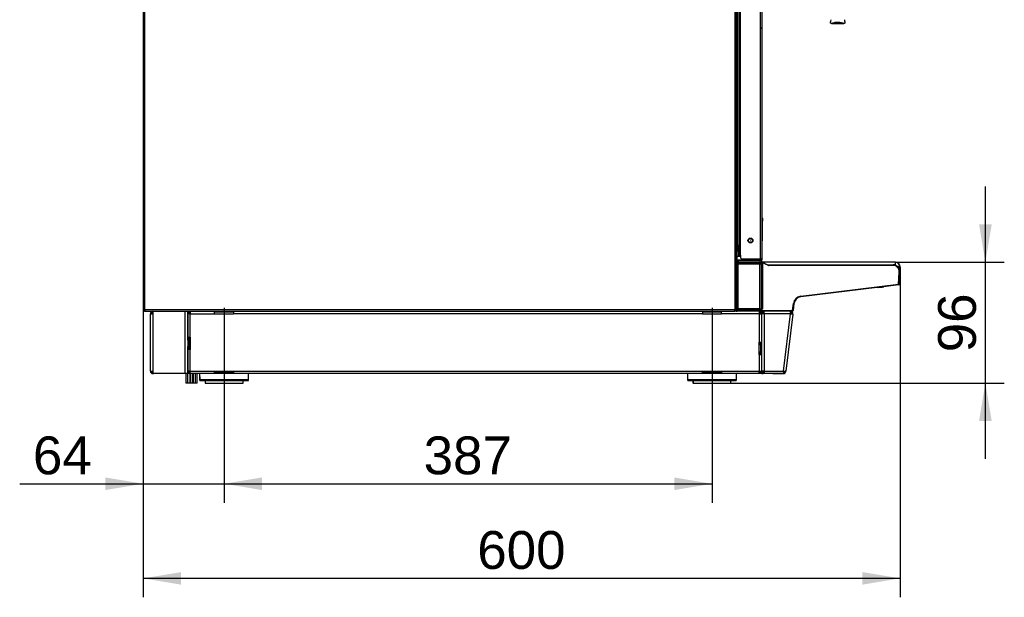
# Model space of a CAD drawing. Header units: millimetres. Extents: x 0 to 287, y 0 to 200.
# Tile 19 of 45: x 106 to 184, y 107 to 152. Entities that reach past the tile are written whole.
import ezdxf
from ezdxf.enums import TextEntityAlignment as Align
from ezdxf.lldxf.tags import DXFTag

# ---------------------------------------------------------------- set-up
doc = ezdxf.new("R2010")
doc.units = ezdxf.units.MM
doc.layers.add('134.135_BW4_CTM-', color=7, linetype='Continuous')
doc.layers.add('Standard', color=7, linetype='Continuous')
doc.styles.add('SEACAD_Arial', font='arial.ttf')
tags = doc.linetypes.add('CENTER2', pattern=[28.575, 19.05, -3.175, 3.175, -3.175]).pattern_tags.tags
tags[10:11] = [DXFTag(74, 4), DXFTag(75, 0), DXFTag(340, '0'), DXFTag(46, 0.0), DXFTag(50, 0.0), DXFTag(44, 0.0), DXFTag(45, 0.0)]
tags[8:9] = [DXFTag(74, 4), DXFTag(75, 0), DXFTag(340, '0'), DXFTag(46, 0.0), DXFTag(50, 0.0), DXFTag(44, 0.0), DXFTag(45, 0.0)]
tags[6:7] = [DXFTag(74, 4), DXFTag(75, 0), DXFTag(340, '0'), DXFTag(46, 0.0), DXFTag(50, 0.0), DXFTag(44, 0.0), DXFTag(45, 0.0)]
tags[4:5] = [DXFTag(74, 4), DXFTag(75, 0), DXFTag(340, '0'), DXFTag(46, 0.0), DXFTag(50, 0.0), DXFTag(44, 0.0), DXFTag(45, 0.0)]
doc.dimstyles.new('ISO', dxfattribs={"dimtxt": 3, "dimasz": 3, "dimexe": 1.5, "dimexo": 0, "dimgap": 0.75, "dimtad": 1, "dimlfac": 10, "dimtxsty": 'SEACAD_Arial', "dimblk1": '_SE_FILLED', "dimblk2": '_SE_FILLED', "dimsah": 1, "dimcen": 1.5, "dimazin": 0, "dimtfac": 0.7, "dimtdec": 3, "dimtmove": 0, "dimatfit": 3, "dimfxl": 1, "dimarcsym": 0})

# ---------------------------------------------------------------- blocks, each defined once
blk = doc.blocks.new('SEANNOT_GROUP4')
at = {"layer": 'Standard', "color": 7, "linetype": 'CENTER2'}
blk.add_line((122.472, 129.549), (122.472, 121.832), dxfattribs=at)
blk = doc.blocks.new('SEANNOT_GROUP5')
at = {"layer": 'Standard', "color": 7, "linetype": 'CENTER2'}
blk.add_line((161.142, 129.549), (161.142, 121.832), dxfattribs=at)
blk = doc.blocks.new('SE2')
at = {"layer": '134.135_BW4_CTM-', "color": 7, "linetype": 'Continuous'}
for p, q in [((162.942, 171.762), (162.942, 129.402)), ((163.062, 129.402), (163.062, 171.762)), ((164.982, 133.432), (164.982, 171.782)), ((165.082, 171.782), (165.082, 133.432)), ((163.097, 171.243), (163.097, 133.151)), ((163.147, 134.49), (163.147, 170.16)), ((163.263, 170.16), (163.263, 134.49)), ((163.282, 133.732), (163.282, 170.822)), ((163.38, 170.822), (163.38, 133.732)), ((116.062, 155.162), (116.062, 129.402)), ((116.182, 129.402), (116.182, 155.162)), ((165.115, 151.503), (165.082, 151.772)), ((165.082, 151.499), (165.115, 151.503)), ((170.601, 152.094), (171.599, 152.093)), ((165.131, 136.652), (165.125, 136.162)), ((163.147, 136.062), (163.097, 136.062)), ((165.082, 136.162), (165.125, 136.162)), ((165.125, 136.162), (165.09, 133.502)), ((163.147, 134.49), (163.147, 134.477)), ((163.263, 134.49), (163.147, 134.49)), ((163.183, 134.384), (163.183, 134.057)), ((163.245, 134.346), (163.183, 134.057)), ((163.242, 134.333), (163.242, 133.632)), ((163.263, 134.49), (163.263, 134.341)), ((163.263, 134.49), (163.282, 134.49)), ((163.095, 133.632), (163.432, 133.632)), ((163.122, 133.632), (163.122, 134.019)), ((163.282, 133.672), (163.282, 133.732)), ((163.38, 133.732), (163.282, 133.732)), ((163.284, 133.745), (163.284, 133.648)), ((163.309, 133.64), (163.309, 133.733)), ((163.432, 133.639), (163.309, 133.64)), ((163.432, 133.732), (163.38, 133.732)), ((163.432, 133.482), (163.432, 133.732)), ((165.082, 133.502), (165.09, 133.502)), ((165.082, 133.452), (165.089, 133.452)), ((165.089, 133.452), (165.088, 133.352)), ((165.09, 133.502), (165.089, 133.452)), ((163.062, 133.072), (163.086, 133.072)), ((163.102, 132.87), (163.062, 132.87)), ((163.068, 132.973), (163.075, 133.031)), ((163.069, 133.027), (163.068, 133.015)), ((163.094, 133.139), (163.079, 133.019)), ((163.079, 133.019), (163.081, 133.021)), ((163.081, 133.022), (163.087, 133.047)), ((163.087, 133.047), (163.098, 133.139)), ((163.087, 132.98), (163.102, 132.98)), ((163.098, 133.139), (163.094, 133.139)), ((163.112, 133.247), (163.097, 133.247)), ((163.097, 133.182), (163.133, 133.182)), ((163.218, 133.132), (163.098, 133.139)), ((163.102, 129.468), (163.102, 133.007)), ((164.114, 133.332), (163.111, 133.332)), ((163.112, 133.182), (163.112, 133.302)), ((163.156, 133.302), (163.112, 133.302)), ((163.117, 133.014), (163.115, 133.008)), ((163.133, 133.182), (163.139, 133.182)), ((163.141, 133.182), (163.144, 133.182)), ((163.144, 133.182), (163.148, 133.182)), ((163.148, 133.182), (163.218, 133.182)), ((163.226, 133.302), (163.156, 133.302)), ((163.218, 133.132), (163.209, 133.057)), ((163.209, 133.057), (165.072, 133.057)), ((163.209, 133.028), (163.209, 133.057)), ((165.072, 133.028), (163.209, 133.028)), ((163.217, 133.302), (163.217, 133.182)), ((163.218, 133.132), (163.218, 133.182)), ((163.218, 133.182), (165.032, 133.182)), ((165.032, 133.132), (163.218, 133.132)), ((164.932, 133.01), (163.222, 133.01)), ((163.222, 129.464), (163.222, 133.01)), ((163.226, 133.302), (163.226, 133.332)), ((164.968, 133.302), (163.226, 133.302)), ((164.825, 133.016), (163.329, 133.016)), ((163.329, 133.016), (163.329, 133.01)), ((163.482, 133.432), (164.982, 133.432)), ((164.114, 133.332), (164.114, 133.432)), ((164.914, 133.332), (164.114, 133.332)), ((164.825, 133.01), (164.825, 133.016)), ((164.914, 133.432), (164.914, 133.332)), ((164.914, 133.352), (164.968, 133.352)), ((164.932, 129.464), (164.932, 133.01)), ((164.957, 133.182), (164.957, 133.302)), ((164.968, 133.352), (164.969, 133.432)), ((164.968, 133.302), (164.968, 133.352)), ((165.038, 133.302), (164.968, 133.302)), ((165.082, 133.432), (164.982, 133.432)), ((165.032, 133.182), (165.032, 133.132)), ((165.051, 133.129), (165.07, 133.175)), ((165.572, 132.918), (165.051, 133.129)), ((165.052, 129.468), (165.052, 133.007)), ((165.052, 132.989), (165.067, 132.989)), ((165.067, 132.987), (165.052, 132.987)), ((165.052, 132.972), (165.06, 132.981)), ((165.057, 132.803), (165.052, 132.815)), ((165.052, 132.803), (165.057, 132.803)), ((165.058, 132.773), (165.052, 132.773)), ((165.052, 132.731), (165.058, 132.731)), ((165.057, 132.701), (165.052, 132.701)), ((165.052, 132.69), (165.057, 132.701)), ((165.058, 132.731), (165.058, 132.773)), ((165.058, 132.773), (165.088, 132.773)), ((165.058, 132.731), (165.088, 132.731)), ((165.062, 133.309), (165.062, 133.178)), ((165.065, 132.986), (165.067, 132.987)), ((165.067, 132.989), (165.072, 133.028)), ((165.067, 132.987), (165.067, 132.989)), ((165.087, 132.671), (165.069, 132.635)), ((165.07, 133.175), (165.591, 132.965)), ((165.072, 133.028), (165.072, 133.057)), ((165.097, 132.957), (165.081, 132.942)), ((165.081, 132.942), (165.081, 132.917)), ((165.081, 132.846), (165.087, 132.833)), ((165.088, 132.773), (165.088, 132.731)), ((165.101, 132.997), (165.097, 132.959)), ((165.302, 133.164), (165.098, 133.164)), ((165.101, 129.478), (165.101, 132.997)), ((165.101, 132.997), (165.131, 132.997)), ((165.131, 132.997), (165.131, 129.478)), ((165.302, 133.082), (165.302, 133.164)), ((175.652, 133.164), (165.302, 133.164)), ((165.591, 132.965), (165.572, 132.918)), ((165.628, 132.957), (175.483, 132.957)), ((165.628, 132.957), (165.628, 132.907)), ((175.483, 132.907), (165.628, 132.907)), ((175.483, 132.957), (175.483, 132.907)), ((175.652, 133.164), (175.652, 132.931)), ((176.027, 132.789), (175.879, 132.789)), ((176.027, 132.769), (175.898, 132.769)), ((176.027, 132.769), (176.027, 132.789)), ((176.027, 132.786), (176.052, 132.786)), ((176.027, 132.766), (176.052, 132.766)), ((176.052, 132.766), (176.052, 132.786)), ((163.062, 131.996), (163.102, 132.315)), ((163.062, 131.952), (163.087, 131.949)), ((163.102, 132.073), (163.087, 131.949)), ((163.087, 131.949), (163.09, 131.949)), ((163.09, 131.949), (163.102, 132.05)), ((163.098, 131.888), (163.102, 131.899)), ((165.069, 132.635), (165.069, 131.436)), ((175.932, 131.418), (175.982, 132.381)), ((176.032, 132.379), (175.982, 132.381)), ((176.032, 132.379), (175.982, 131.424)), ((163.068, 131.742), (163.065, 131.742)), ((163.068, 131.742), (163.068, 129.604)), ((165.057, 131.368), (165.052, 131.38)), ((165.052, 131.368), (165.057, 131.368)), ((165.058, 131.338), (165.052, 131.338)), ((165.052, 131.296), (165.058, 131.296)), ((165.052, 131.255), (165.057, 131.266)), ((165.057, 131.266), (165.052, 131.266)), ((165.058, 131.296), (165.058, 131.338)), ((165.058, 131.338), (165.088, 131.338)), ((165.058, 131.296), (165.088, 131.296)), ((165.069, 131.199), (165.068, 130.915)), ((165.069, 131.436), (165.087, 131.398)), ((165.087, 131.236), (165.069, 131.199)), ((165.088, 131.338), (165.088, 131.296)), ((168.168, 130.465), (175.931, 131.418)), ((175.937, 131.368), (168.174, 130.415)), ((174.234, 131.159), (168.175, 130.415)), ((174.232, 131.159), (174.612, 131.192)), ((175.879, 131.361), (174.75, 131.222)), ((175.938, 131.368), (175.89, 131.363)), ((175.931, 131.418), (175.981, 131.412)), ((175.937, 131.368), (175.931, 131.418)), ((175.931, 131.418), (175.932, 131.418)), ((175.982, 131.424), (175.932, 131.418)), ((175.938, 131.368), (175.938, 131.368)), ((175.982, 131.424), (175.981, 131.412)), ((175.983, 131.424), (175.981, 131.412)), ((175.981, 131.412), (175.981, 131.412)), ((165.068, 130.915), (165.074, 130.91)), ((165.078, 130.759), (165.083, 129.973)), ((168.174, 130.415), (168.168, 130.465)), ((163.062, 129.985), (163.066, 129.332)), ((163.068, 129.604), (163.102, 129.604)), ((165.053, 129.962), (165.052, 130.099)), ((165.052, 129.962), (165.053, 129.962)), ((165.053, 129.943), (165.052, 129.943)), ((165.052, 129.933), (165.057, 129.933)), ((165.058, 129.903), (165.052, 129.903)), ((165.052, 129.861), (165.058, 129.861)), ((165.057, 129.831), (165.052, 129.831)), ((165.052, 129.824), (165.054, 129.824)), ((165.054, 129.784), (165.052, 129.784)), ((165.053, 129.943), (165.053, 129.962)), ((165.057, 129.933), (165.053, 129.943)), ((165.054, 129.824), (165.057, 129.831)), ((165.054, 129.784), (165.054, 129.824)), ((165.056, 129.518), (165.054, 129.784)), ((165.058, 129.861), (165.058, 129.903)), ((165.058, 129.903), (165.088, 129.903)), ((165.058, 129.861), (165.088, 129.861)), ((165.083, 129.973), (165.087, 129.963)), ((165.087, 129.801), (165.084, 129.794)), ((165.084, 129.794), (165.086, 129.529)), ((165.088, 129.903), (165.088, 129.861)), ((167.518, 129.332), (167.585, 129.881)), ((167.635, 129.875), (167.567, 129.327)), ((167.635, 129.875), (167.568, 129.327)), ((167.635, 129.875), (167.585, 129.881)), ((167.653, 129.961), (167.635, 129.875)), ((116.062, 129.402), (116.182, 129.402)), ((116.172, 129.283), (116.172, 129.385)), ((162.942, 129.402), (116.182, 129.402)), ((116.182, 129.402), (116.182, 129.283)), ((116.192, 129.282), (116.182, 129.282)), ((116.192, 129.282), (162.942, 129.282)), ((116.625, 124.533), (116.625, 129.083)), ((116.625, 129.083), (116.825, 129.083)), ((116.825, 129.233), (116.825, 129.282)), ((116.825, 129.233), (116.825, 129.083)), ((116.825, 129.083), (116.825, 124.533)), ((119.385, 124.333), (119.385, 129.282)), ((119.585, 129.282), (119.585, 127.183)), ((119.585, 129.083), (119.585, 129.233)), ((119.685, 129.233), (119.585, 129.233)), ((119.785, 129.083), (119.585, 129.083)), ((119.585, 127.233), (119.585, 129.083)), ((119.685, 129.282), (119.685, 129.233)), ((119.685, 129.083), (119.685, 129.233)), ((119.785, 129.182), (119.685, 129.182)), ((119.695, 129.183), (119.695, 129.282)), ((119.745, 129.183), (119.695, 129.183)), ((119.745, 129.282), (119.745, 129.183)), ((119.745, 129.183), (119.785, 129.183)), ((119.785, 129.282), (119.785, 129.083)), ((119.785, 129.083), (121.712, 129.083)), ((119.785, 127.233), (119.785, 129.083)), ((121.712, 129.083), (121.712, 129.282)), ((121.712, 129.232), (123.212, 129.232)), ((121.712, 129.083), (123.212, 129.083)), ((123.212, 129.282), (123.212, 129.083)), ((160.382, 129.083), (123.212, 129.083)), ((160.382, 129.282), (160.382, 129.083)), ((160.382, 129.232), (161.882, 129.232)), ((160.382, 129.083), (161.882, 129.083)), ((161.882, 129.083), (161.882, 129.282)), ((164.885, 129.083), (161.882, 129.083)), ((162.942, 129.282), (162.942, 129.402)), ((162.942, 129.402), (163.062, 129.402)), ((162.942, 129.384), (162.962, 129.384)), ((163.062, 129.382), (162.942, 129.382)), ((163.062, 129.282), (162.942, 129.282)), ((162.962, 129.384), (162.962, 129.402)), ((162.962, 129.384), (163.062, 129.384)), ((163.062, 129.431), (163.066, 129.431)), ((163.062, 129.402), (163.062, 129.384)), ((163.062, 129.382), (163.066, 129.382)), ((163.062, 129.382), (163.062, 129.282)), ((163.062, 129.283), (163.12, 129.283)), ((163.066, 129.332), (163.069, 129.332)), ((163.069, 129.332), (163.07, 129.496)), ((163.102, 129.494), (163.076, 129.494)), ((163.078, 129.457), (163.076, 129.459)), ((163.076, 129.459), (163.076, 129.346)), ((163.077, 129.345), (163.076, 129.346)), ((163.076, 129.344), (163.076, 129.332)), ((163.076, 129.344), (163.08, 129.337)), ((163.076, 129.344), (163.076, 129.332)), ((163.076, 129.332), (163.08, 129.332)), ((163.081, 129.337), (163.077, 129.345)), ((163.081, 129.431), (163.078, 129.457)), ((163.08, 129.332), (163.08, 129.337)), ((163.081, 129.337), (163.081, 129.431)), ((163.1, 129.494), (163.102, 129.494)), ((163.1, 129.494), (163.1, 129.488)), ((163.11, 129.467), (163.111, 129.461)), ((163.119, 129.283), (163.119, 129.282)), ((163.126, 129.282), (163.119, 129.282)), ((163.13, 129.282), (163.126, 129.282)), ((163.2, 129.282), (163.13, 129.282)), ((163.2, 129.332), (163.2, 129.282)), ((163.2, 129.331), (167.518, 129.331)), ((167.518, 129.282), (163.2, 129.282)), ((163.201, 129.447), (163.201, 129.417)), ((163.201, 129.447), (165.072, 129.447)), ((163.201, 129.417), (163.201, 129.332)), ((165.072, 129.417), (163.201, 129.417)), ((163.201, 129.332), (167.518, 129.332)), ((164.932, 129.464), (163.222, 129.464)), ((163.329, 129.464), (163.329, 129.459)), ((164.825, 129.459), (163.329, 129.459)), ((164.825, 129.459), (164.825, 129.464)), ((164.885, 129.282), (164.885, 129.083)), ((164.925, 129.183), (164.885, 129.183)), ((164.885, 129.083), (164.885, 126.833)), ((164.885, 129.083), (165.085, 129.083)), ((164.925, 129.183), (164.925, 129.282)), ((164.975, 129.183), (164.925, 129.183)), ((164.975, 129.282), (164.975, 129.183)), ((164.985, 129.233), (164.985, 129.282)), ((164.985, 129.233), (164.985, 129.083)), ((165.085, 129.233), (164.985, 129.233)), ((165.052, 129.518), (165.056, 129.518)), ((165.056, 129.499), (165.052, 129.499)), ((165.052, 129.487), (165.067, 129.487)), ((165.067, 129.486), (165.052, 129.486)), ((165.056, 129.499), (165.056, 129.518)), ((165.06, 129.494), (165.056, 129.499)), ((165.067, 129.487), (165.065, 129.489)), ((165.067, 129.486), (165.067, 129.487)), ((165.072, 129.447), (165.067, 129.486)), ((165.072, 129.495), (165.072, 129.491)), ((165.072, 129.447), (165.072, 129.417)), ((165.085, 129.082), (165.085, 129.282)), ((165.085, 124.533), (165.085, 129.082)), ((165.285, 129.082), (165.085, 129.082)), ((165.086, 129.529), (165.097, 129.517)), ((165.097, 129.516), (165.101, 129.478)), ((165.101, 129.478), (165.131, 129.478)), ((165.185, 129.082), (165.185, 129.282)), ((165.195, 129.182), (165.195, 129.282)), ((165.195, 129.182), (165.285, 129.182)), ((165.285, 129.082), (165.285, 129.282)), ((165.285, 129.082), (165.285, 124.533)), ((167.356, 129.082), (165.285, 129.082)), ((166.799, 124.533), (167.356, 129.07)), ((167.556, 129.058), (166.999, 124.521)), ((167.356, 129.282), (167.356, 129.082)), ((167.358, 129.182), (167.356, 129.182)), ((167.356, 129.082), (167.356, 129.07)), ((167.358, 129.182), (167.358, 129.282)), ((167.428, 129.074), (167.498, 129.065)), ((167.432, 129.149), (167.507, 129.215)), ((167.498, 129.065), (167.556, 129.058)), ((167.518, 129.331), (167.518, 129.332)), ((167.518, 129.331), (167.518, 129.282)), ((167.518, 129.282), (167.518, 129.282)), ((167.567, 129.327), (167.567, 129.326)), ((167.568, 129.327), (167.568, 129.326)), ((119.585, 127.233), (119.785, 127.233)), ((119.585, 127.183), (119.585, 127.233)), ((119.685, 127.183), (119.685, 127.233)), ((119.785, 127.233), (119.785, 126.233)), ((119.685, 127.183), (119.585, 127.183)), ((119.585, 126.983), (119.585, 127.183)), ((119.585, 126.983), (119.585, 126.483)), ((119.685, 126.983), (119.585, 126.983)), ((119.585, 126.283), (119.585, 126.483)), ((119.585, 126.483), (119.685, 126.483)), ((119.685, 127.183), (119.685, 126.983)), ((119.685, 126.983), (119.685, 126.483)), ((119.685, 126.483), (119.685, 126.283)), ((164.885, 126.833), (165.085, 126.833)), ((164.885, 125.833), (164.885, 126.833)), ((164.985, 126.833), (164.985, 126.783)), ((164.985, 126.783), (165.085, 126.783)), ((164.985, 126.583), (164.985, 126.783)), ((164.985, 126.583), (164.985, 126.083)), ((165.085, 126.583), (164.985, 126.583)), ((119.585, 126.233), (119.585, 126.283)), ((119.685, 126.283), (119.585, 126.283)), ((119.585, 126.283), (119.585, 124.333)), ((119.585, 124.533), (119.585, 126.233)), ((119.785, 126.233), (119.585, 126.233)), ((119.685, 126.233), (119.685, 126.283)), ((119.785, 124.533), (119.785, 126.233)), ((164.885, 125.833), (164.885, 124.533)), ((165.085, 125.833), (164.885, 125.833)), ((164.985, 126.083), (165.085, 126.083)), ((164.985, 125.883), (164.985, 126.083)), ((164.985, 125.883), (164.985, 125.833)), ((164.985, 125.883), (165.085, 125.883)), ((116.625, 124.533), (116.825, 124.533)), ((116.825, 124.533), (116.825, 124.383)), ((116.825, 124.333), (116.825, 124.383)), ((116.875, 124.333), (116.825, 124.333)), ((119.385, 124.333), (116.875, 124.333)), ((119.585, 124.333), (119.385, 124.333)), ((119.443, 124.333), (119.443, 123.582)), ((119.577, 124.333), (119.577, 123.582)), ((119.785, 124.533), (119.585, 124.533)), ((119.585, 124.383), (119.585, 124.533)), ((119.585, 124.383), (119.685, 124.383)), ((119.685, 124.333), (119.585, 124.333)), ((119.685, 124.383), (119.685, 124.533)), ((119.685, 124.383), (119.685, 124.333)), ((119.695, 124.382), (119.685, 124.382)), ((119.695, 124.433), (119.745, 124.433)), ((119.695, 124.333), (119.695, 124.433)), ((119.745, 124.333), (119.695, 124.333)), ((119.785, 124.433), (119.745, 124.433)), ((119.745, 124.433), (119.745, 124.333)), ((119.745, 124.333), (119.785, 124.333)), ((119.777, 123.582), (119.777, 124.333)), ((119.785, 124.533), (121.712, 124.533)), ((119.785, 124.333), (119.785, 124.533)), ((121.712, 124.333), (119.785, 124.333)), ((119.795, 124.333), (119.795, 123.582)), ((119.995, 123.582), (119.995, 124.333)), ((120.013, 124.333), (120.013, 123.582)), ((120.213, 123.582), (120.213, 124.333)), ((120.348, 123.582), (120.348, 124.333)), ((120.518, 124.333), (120.527, 123.832)), ((120.528, 124.333), (120.537, 123.832)), ((121.712, 124.533), (123.212, 124.533)), ((121.712, 124.333), (121.712, 124.533)), ((123.212, 124.433), (121.712, 124.433)), ((123.212, 124.333), (121.712, 124.333)), ((123.212, 124.533), (160.382, 124.533)), ((123.212, 124.533), (123.212, 124.333)), ((160.382, 124.333), (123.212, 124.333)), ((124.407, 123.832), (124.416, 124.333)), ((159.188, 124.333), (159.197, 123.832)), ((159.198, 124.333), (159.207, 123.832)), ((160.382, 124.533), (161.882, 124.533)), ((160.382, 124.333), (160.382, 124.533)), ((161.882, 124.433), (160.382, 124.433)), ((161.882, 124.333), (160.382, 124.333)), ((161.882, 124.533), (161.882, 124.333)), ((161.882, 124.533), (164.885, 124.533)), ((164.885, 124.333), (161.882, 124.333)), ((163.077, 123.832), (163.086, 124.333)), ((164.885, 124.333), (164.885, 124.533)), ((164.885, 124.533), (165.085, 124.533)), ((164.925, 124.433), (164.885, 124.433)), ((164.925, 124.333), (164.885, 124.333)), ((164.925, 124.433), (164.975, 124.433)), ((164.925, 124.333), (164.925, 124.433)), ((164.975, 124.333), (164.925, 124.333)), ((164.975, 124.433), (164.975, 124.333)), ((164.985, 124.533), (164.985, 124.383)), ((164.985, 124.333), (164.985, 124.383)), ((164.985, 124.383), (165.085, 124.383)), ((165.085, 124.333), (164.985, 124.333)), ((165.085, 124.333), (165.085, 124.533)), ((165.285, 124.533), (165.085, 124.533)), ((165.085, 124.333), (165.185, 124.333)), ((165.185, 124.333), (165.185, 124.533)), ((165.195, 124.333), (165.195, 124.433)), ((165.195, 124.433), (165.285, 124.433)), ((165.285, 124.333), (165.195, 124.333)), ((165.285, 124.533), (166.799, 124.533)), ((165.285, 124.533), (165.285, 124.333)), ((166.799, 124.333), (165.285, 124.333)), ((165.895, 124.333), (165.895, 124.333)), ((165.967, 124.333), (165.895, 124.333)), ((165.967, 124.333), (166.799, 124.333)), ((165.967, 124.333), (165.967, 124.333)), ((166.799, 124.533), (166.799, 124.333)), ((166.799, 124.333), (166.799, 124.333)), ((166.865, 124.458), (166.931, 124.383)), ((166.999, 124.521), (166.941, 124.528)), ((166.997, 124.508), (166.999, 124.521)), ((119.577, 123.582), (119.443, 123.582)), ((119.777, 123.582), (119.577, 123.582)), ((119.995, 123.582), (119.795, 123.582)), ((120.213, 123.582), (120.013, 123.582)), ((120.348, 123.582), (120.213, 123.582)), ((120.527, 123.832), (120.537, 123.832)), ((124.407, 123.832), (120.537, 123.832)), ((120.587, 123.782), (120.577, 123.782)), ((120.587, 123.782), (124.357, 123.782)), ((120.962, 123.782), (120.962, 123.582)), ((120.972, 123.582), (120.962, 123.582)), ((120.972, 123.782), (120.972, 123.582)), ((120.972, 123.582), (123.972, 123.582)), ((123.972, 123.582), (123.972, 123.782)), ((159.197, 123.832), (159.207, 123.832)), ((163.077, 123.832), (159.207, 123.832)), ((159.257, 123.782), (159.247, 123.782)), ((159.257, 123.782), (163.027, 123.782)), ((159.632, 123.782), (159.632, 123.582)), ((159.642, 123.582), (159.632, 123.582)), ((159.642, 123.782), (159.642, 123.582)), ((159.642, 123.582), (162.642, 123.582)), ((162.642, 123.582), (162.642, 123.782))]:
    blk.add_line(p, q, dxfattribs=at)
for radius in [0.195, 0.156, 0.00685]:
    blk.add_circle((164.182, 134.882), radius, dxfattribs=at)
for centre, radius, start, end in [((165.081, 136.652), 0.05, 359.25, 90), ((163.284, 134.477), 0.137, 180, 261.12258), ((163.259, 134.317), 0.025, 23.07496, 81.12258), ((163.135, 134.067), 0.05, 221.74029, 348), ((163.482, 133.482), 0.05, 180, 270), ((163.047, 133.072), 0.05, 287.45739, 313.16251), ((163.144, 133.132), 0.0505, 89.8089, 154.76382), ((163.154, 133.348), 0.0453, 176.06115, 249.4453), ((163.156, 133.352), 0.05, 203.55818, 211.04016), ((163.156, 133.352), 0.05, 248.20323, 270), ((163.14, 133.152), 0.03, 87.7714, 90), ((163.14, 133.152), 0.03, 88.24931, 90), ((165.024, 135.219), 1.868, 268.26422, 271.94411), ((165.032, 133.082), 0.1, 68, 90), ((165.032, 133.082), 0.05, 68, 90), ((165.038, 133.352), 0.05, 270, 291.84036), ((165.051, 132.942), 0.03, 0.01745, 89.98255), ((165.04, 133.348), 0.0453, 290.61708, 4.17488), ((164.574, 132.772), 0.484, 0.15588, 3.7058), ((164.574, 132.733), 0.484, 356.2942, 359.84412), ((165.067, 132.957), 0.03, 0.01745, 89.98255), ((165.043, 133.35), 0.0445, 325.84107, 338.77845), ((165.038, 133.352), 0.05, 329.07991, 359.25), ((152.693, 132.924), 12.389, 359.64177, 359.9688), ((164.144, 132.788), 0.945, 359.14685, 2.78455), ((164.144, 132.717), 0.945, 357.21545, 0.85315), ((165.628, 133.057), 0.15, 248, 270), ((165.628, 133.057), 0.1, 248, 270), ((175.483, 132.407), 0.55, 357, 90), ((175.483, 132.407), 0.5, 357, 90), ((175.652, 132.789), 0.375, 0, 90), ((175.677, 132.786), 0.375, 0, 85.63665), ((175.652, 132.769), 0.375, 335.57941, 0), ((175.677, 132.766), 0.375, 330.68735, 0), ((165.04, 132.02), 0.616, 87.25937, 91.90748), ((174.564, 131.74), 0.55, 275, 289.77755), ((175.931, 131.418), 0.05, 277, 353), ((175.932, 131.418), 0.05, 277, 353), ((165.032, 130.502), 0.415, 84.95162, 91.85393), ((165.038, 130.915), 0.03, 296.79925, 359.98255), ((165.044, 130.91), 0.03, 285.13591, 359.98255), ((163.107, 130.786), 1.971, 359.20098, 3.60265), ((168.25, 129.8), 0.67, 97, 173), ((168.25, 129.8), 0.62, 97, 173), ((164.574, 129.902), 0.484, 0.15588, 3.7058), ((164.574, 129.863), 0.484, 356.2942, 359.84412), ((164.144, 129.918), 0.945, 359.14685, 2.78455), ((164.144, 129.847), 0.945, 357.21545, 0.85315), ((116.182, 129.402), 0.12, 180, 265.21981), ((116.182, 129.402), 0.02, 180, 240), ((116.182, 129.402), 0.02, 240, 270), ((116.182, 129.402), 0.12, 265.21981, 270), ((116.192, 129.402), 0.12, 265.21981, 270), ((116.825, 129.083), 0.2, 93.48824, 180), ((116.825, 129.083), 0.1, 90, 180), ((116.875, 129.233), 0.05, 96.97971, 180), ((163.108, 129.457), 0.03, 101.52601, 179.98255), ((164.885, 129.083), 0.1, 0, 90), ((164.885, 129.083), 0.2, 60, 63.25632), ((165.056, 129.529), 0.03, 270.01745, 359.98255), ((165.058, 129.554), 0.0598, 271.97408, 283.15238), ((165.067, 129.517), 0.03, 270.01745, 359.98255), ((167.324, 130.251), 1.182, 271.53912, 275.02247), ((167.578, 133.823), 4.758, 267.32713, 269.03708), ((167.358, 129.082), 0.2, 41.50005, 89.99995), ((167.358, 129.082), 0.1, 41.5, 90), ((167.358, 129.082), 0.1, 353, 41.5), ((167.358, 129.082), 0.2, 353, 41.5), ((167.518, 129.332), 0.05, 270, 353), ((167.518, 129.332), 0.05, 270, 353), ((116.825, 124.533), 0.2, 180, 270), ((116.825, 124.533), 0.1, 180, 270), ((116.875, 124.383), 0.05, 180, 270), ((164.885, 124.533), 0.1, 270, 0), ((164.885, 124.533), 0.2, 296.74368, 300), ((167.021, 129.286), 4.758, 267.32713, 269.03708), ((166.799, 124.533), 0.101, 270.18587, 311.31413), ((166.799, 124.533), 0.2, 270.00004, 311.49999), ((166.799, 124.533), 0.1, 311.5, 353), ((166.799, 124.533), 0.2, 311.5, 353), ((120.577, 123.832), 0.05, 181, 270), ((120.587, 123.832), 0.05, 181, 270), ((124.357, 123.832), 0.05, 270, 359), ((159.247, 123.832), 0.05, 181, 270), ((159.257, 123.832), 0.05, 181, 270), ((163.027, 123.832), 0.05, 270, 359)]:
    blk.add_arc(centre, radius, start, end, dxfattribs=at)
for centre, major_axis, ratio, start_param, end_param in [((163.309, 133.648), (-0.025, 0), 0.333347, 0, 1.567887), ((163.056, 132.926), (0.0125, 0.1), 0.021654, -1.20148, -0.478768), ((163.018, 133.021), (0.0498, -0.0041), 0.934044, 5.869186, 6.240626), ((163.056, 132.87), (-0.014, -0.11), 0.015084, 3.503956, 4.14598), ((163.109, 133.016), (0.0142, 0.0265), 0.998898, 1.939682, 3.387563), ((163.111, 133.017), (0.0212, -0.0212), 0.999695, 3.804962, 5.196582), ((163.111, 133.018), (0.0293, -0.0064), 0.987107, 3.236673, 4.615673), ((163.09, 133.091), (-0.0086, -0.07), 0.015084, 0.019306, 0.158932), ((163.117, 133.043), (0.0293, -0.0064), 0.987107, 3.236673, 4.925726), ((163.207, 133.043), (-0.12, 0.003), 0.11866, 4.701304, 6.256904), ((163.12, 132.98), (-0.0504, 0), 0.017326, -1.213035, -0.863653), ((163.144, 133.132), (-0.039, -0.0314), 0.999451, 5.17059, 5.482996), ((163.138, 133.132), (-0.0373, -0.0336), 0.994107, 3.973577, 4.943716), ((163.133, 133.132), (0, 0.05), 0.999883, 0, 0.786956), ((163.148, 133.132), (0, 0.05), 0.999883, 0, 1.448633), ((163.222, 133.007), (-0.12, 0), 0.031711, 4.712389, 6.283185), ((163.207, 133.014), (0.0907, 0.0003), 0.157144, 1.551007, 3.106607), ((163.329, 133), (-0.1, 0), 0.158384, 4.712389, 5.58165), ((164.825, 133), (0.1, 0), 0.158384, 0.701535, 1.570796), ((164.932, 133.007), (-0.12, 0), 0.031711, 3.141593, 4.712389), ((165.051, 132.942), (0.03, 0), 0.035033, 0.017464, 1.570818), ((165.051, 132.917), (0.03, 0), 0.035033, 0.017464, 1.570818), ((165.042, 132.985), (0.0302, 0), 0.017346, 0.685003, 1.22568), ((165.022, 132.981), (0.0504, 0), 0.017325, -0.923561, -0.690811), ((165.051, 132.846), (-0.03, 0.0002), 0.342462, 3.160169, 4.686987), ((165.051, 132.846), (-0.0268, -0.0134), 0.999239, 1.13516, 2.677762), ((165.039, 132.635), (0.0268, -0.0134), 0.999239, 0.46383, 1.605408), ((165.057, 132.833), (-0.0268, -0.0134), 0.999239, 1.107575, 2.677762), ((165.057, 132.671), (-0.0268, 0.0134), 0.999239, 3.605423, 5.17561), ((165.067, 132.959), (0.0298, -0.0033), 0.987542, 0.111137, 1.679204), ((165.071, 132.997), (-0.0067, -0.0604), 0.987542, 1.681934, 3.25), ((165.071, 132.997), (-0.0034, -0.0309), 0.963679, 1.681934, 3.25), ((165.068, 132.959), (0.0028, 0.0451), 0.054129, -1.090828, -0.961525), ((165.097, 133.087), (0, -0.13), 0.017455, 0.017453, 0.15708), ((163.116, 131.945), (0.0598, -0.0051), 0.99939, 3.673091, 4.493126), ((163.116, 131.945), (0.0299, -0.0026), 0.998171, 3.102799, 4.493126), ((163.119, 131.945), (-0.0025, -0.0299), 0.99939, 4.673024, 5.751073), ((163.119, 131.945), (-0.0298, 0.0037), 0.034637, 5.33829, 6.248258), ((163.038, 131.742), (0.03, 0), 0.999848, 0, 0.628833), ((163.035, 131.742), (0, 0.03), 0.999848, 4.712389, 5.168712), ((163.035, 131.742), (0.03, 0), 0.008378, 0.017454, 0.456635), ((163.055, 129.11), (0.005, 7.357), 0.001258, -1.348301, -1.204905), ((165.019, 131.436), (-0.05, 0), 0.034979, 3.159048, 3.986321), ((165.039, 131.436), (-0.0268, -0.0134), 0.999239, 1.563257, 2.677762), ((165.039, 131.199), (-0.0268, 0.0134), 0.999239, 3.605423, 4.714531), ((165.019, 131.199), (0.05, 0), 0.007026, 0.017462, 0.840829), ((165.057, 131.398), (-0.0268, -0.0134), 0.999239, 1.107575, 2.677762), ((165.057, 131.338), (0, 0.03), 0.03491, 4.712389, 6.248279), ((165.057, 131.296), (0, -0.03), 0.03491, 0.034907, 1.570796), ((165.057, 131.236), (-0.0268, 0.0134), 0.999239, 3.605423, 5.17561), ((165.087, 131.338), (0, 0.06), 0.017455, 4.712389, 6.248279), ((165.087, 131.296), (0, 0.06), 0.017455, 3.176499, 4.712389), ((163.035, 130.733), (0.03, 0), 0.019683, 0.017457, 0.437419), ((163.056, 130.744), (0, -0.517), 0.017452, 0.757485, 1.551109), ((165.048, 130.759), (-0.03, -0.0002), 0.342014, 1.706489, 3.123019), ((163.07, 129.604), (0, -0.11), 0.017455, 4.712389, 6.10564), ((165.053, 129.973), (-0.0268, -0.0134), 0.999239, 1.107575, 2.677762), ((165.053, 129.973), (-0.03, -0.0002), 0.342014, 1.568623, 3.123019), ((165.054, 129.794), (-0.0268, 0.0134), 0.999239, 3.605423, 5.17561), ((165.054, 129.794), (-0.03, -0.0002), 0.342014, 1.568623, 3.123019), ((165.057, 129.963), (-0.0268, -0.0134), 0.999239, 1.107575, 2.677762), ((165.057, 129.801), (-0.0268, 0.0134), 0.999239, 3.605423, 5.17561), ((163.116, 129.332), (0, -0.05), 0.999848, 4.712389, 6.161366), ((163.099, 129.332), (0.03, 0), 0.035033, 3.159057, 3.811765), ((163.119, 129.332), (0.0331, 0.0375), 0.999753, 2.294242, 3.865038), ((163.1, 129.495), (0.03, 0), 0.017455, 3.788453, 4.7124), ((163.106, 129.459), (0.0142, -0.0265), 0.998898, 2.877917, 4.221321), ((163.106, 129.344), (0.03, 0), 0.034985, 2.900157, 3.159078), ((163.126, 129.332), (-0.0331, 0.0375), 0.999753, 0.847351, 2.418147), ((163.108, 129.457), (0.0298, 0.0033), 0.987542, 1.669086, 3.030455), ((163.078, 129.387), (0, 0.07), 0.017455, -0.15708, -0.017453), ((163.2, 129.337), (-0.12, 0), 0.034899, 0.017443, 1.570792), ((163.2, 129.332), (-0.12, 0), 0.014597, 0.017459, 1.570815), ((163.13, 129.332), (0, -0.05), 0.999848, 4.712389, 6.283185), ((163.111, 129.431), (0.0298, 0.0033), 0.987542, 1.462389, 3.030455), ((163.201, 129.432), (-0.12, 0), 0.118788, 0.017453, 1.570796), ((163.201, 129.337), (-0.12, 0), 0.034921, 0.017453, 1.562468), ((163.222, 129.468), (0.12, 0), 0.031711, 3.141593, 4.712389), ((163.201, 129.461), (-0.09, 0), 0.158384, 0.017453, 1.570796), ((163.329, 129.475), (-0.1, 0), 0.158384, 0.701535, 1.570796), ((164.825, 129.475), (0.1, 0), 0.158384, 4.712389, 5.58165), ((164.932, 129.468), (0.12, 0), 0.031711, 4.712389, 6.283185), ((165.022, 129.493), (0.05, 0), 0.017455, 0.693522, 0.927295), ((165.022, 129.49), (0.05, 0), 0.017476, -0.927295, -0.537665), ((165.056, 129.529), (-0.03, -0.0002), 0.342014, 1.568623, 3.123019), ((165.067, 129.516), (-0.0298, -0.0033), 0.987542, 1.462389, 3.030455), ((165.071, 129.478), (-0.0034, 0.0309), 0.963679, 3.033185, 4.601252), ((165.071, 129.478), (-0.0067, 0.0604), 0.987542, 3.033185, 4.601252), ((165.097, 129.387), (0, 0.13), 0.017455, -0.15708, -0.017453), ((167.518, 129.333), (0.0496, -0.0061), 0.017391, 4.714508, 6.283185), ((167.518, 129.332), (0.0496, -0.0061), 0.034772, 4.716658, 6.283185), ((167.518, 129.332), (-0.0496, 0.0061), 0.034772, 2.994854, 3.141593)]:
    blk.add_ellipse(centre, major_axis=major_axis, ratio=ratio, start_param=start_param, end_param=end_param, dxfattribs=at)
for points, knots in [([(170.599, 152.094), (170.598, 152.094), (170.596, 152.094), (170.57, 152.094), (170.552, 152.101), (170.533, 152.132), (170.533, 152.156), (170.546, 152.238), (170.568, 152.306), (170.586, 152.384)], [0.5609084, 0.5609084, 0.5609084, 0.5609084, 0.5625, 0.5625, 0.59375, 0.59375, 0.625, 0.625, 0.6768498, 0.6768498, 0.6768498, 0.6768498]), ([(171.601, 152.093), (171.582, 152.093), (171.56, 152.096), (171.499, 152.108), (171.458, 152.118), (171.324, 152.15), (171.221, 152.172), (171.012, 152.177), (170.906, 152.159), (170.728, 152.117), (170.65, 152.094), (170.599, 152.094)], [0.3224339, 0.3224339, 0.3224339, 0.3224339, 0.34375, 0.34375, 0.375, 0.375, 0.4375, 0.4375, 0.5, 0.5, 0.5609084, 0.5609084, 0.5609084, 0.5609084]), ([(171.629, 152.386), (171.643, 152.32), (171.661, 152.26), (171.675, 152.179), (171.677, 152.15), (171.664, 152.111), (171.649, 152.099), (171.618, 152.094), (171.61, 152.093), (171.601, 152.093)], [0.2057463, 0.2057463, 0.2057463, 0.2057463, 0.25, 0.25, 0.28125, 0.28125, 0.3125, 0.3125, 0.3224339, 0.3224339, 0.3224339, 0.3224339]), ([(163.067, 133.015), (163.067, 133.014), (163.067, 133.01), (163.065, 133.005), (163.063, 133.001)], [0, 0, 0, 0, 0.0838458, 0.2603237, 0.2603237, 0.2603237, 0.2603237]), ([(165.072, 132.979), (165.072, 132.979), (165.071, 132.98), (165.067, 132.98), (165.064, 132.981), (165.06, 132.981)], [0, 0, 0, 0, 0.5, 0.5, 1, 1, 1, 1])]:
    blk.add_open_spline(points, degree=3, knots=knots, dxfattribs=at)
for points in [[(163.087, 132.98), (163.076, 132.98), (163.069, 132.978), (163.068, 132.973)], [(174.612, 131.192), (174.609, 131.192), (174.608, 131.195), (174.606, 131.201)]]:
    blk.add_open_spline(points, degree=3, dxfattribs=at)
blk = doc.blocks.new('DMBLK55')
at = {"layer": 'Standard', "linetype": 'Continuous'}
for points in [[(119.062, 107.603), (119.062, 108.603), (116.062, 108.103)], [(173.052, 107.603), (176.052, 108.103), (173.052, 108.603)]]:
    blk.add_hatch(color=7, dxfattribs=at).paths.add_polyline_path(points)
at = {"layer": 'Standard', "color": 7, "linetype": 'Continuous'}
for p, q in [((176.052, 132.766), (176.052, 106.603)), ((116.062, 129.402), (116.062, 106.603)), ((176.052, 108.103), (116.062, 108.103))]:
    blk.add_line(p, q, dxfattribs=at)
at = {"layer": 'Standard', "color": 7, "linetype": 'Continuous', "style": 'SEACAD_Arial'}
blk.add_text('600', height=3, dxfattribs=at).set_placement((142.536, 111.853), align=Align.TOP_LEFT)
blk = doc.blocks.new('_SE_FILLED')
at = {"color": 0}
blk.add_line((0, 0), (-1, 0), dxfattribs=at)
blk.add_solid([(0, 0), (-1, -0.1665), (-1, 0.1665), (0, 0)], dxfattribs=at)
blk = doc.blocks.new('DMBLK56')
at = {"layer": 'Standard', "linetype": 'Continuous'}
for points in [[(113.062, 115.103), (116.062, 115.603), (113.062, 116.103)], [(125.472, 115.103), (125.472, 116.103), (122.472, 115.603)]]:
    blk.add_hatch(color=7, dxfattribs=at).paths.add_polyline_path(points)
at = {"layer": 'Standard', "color": 7, "linetype": 'Continuous'}
for p, q in [((116.062, 129.402), (116.062, 114.103)), ((122.472, 121.832), (122.472, 114.103)), ((106.269, 115.603), (128.472, 115.603))]:
    blk.add_line(p, q, dxfattribs=at)
at = {"layer": 'Standard', "color": 7, "linetype": 'Continuous', "style": 'SEACAD_Arial'}
blk.add_text('64', height=3, dxfattribs=at).set_placement((107.319, 119.353), align=Align.TOP_LEFT)
blk = doc.blocks.new('DMBLK57')
at = {"layer": 'Standard', "linetype": 'Continuous'}
for points in [[(125.472, 115.103), (125.472, 116.103), (122.472, 115.603)], [(158.142, 115.103), (161.142, 115.603), (158.142, 116.103)]]:
    blk.add_hatch(color=7, dxfattribs=at).paths.add_polyline_path(points)
at = {"layer": 'Standard', "color": 7, "linetype": 'Continuous'}
for p, q in [((122.472, 121.832), (122.472, 114.103)), ((161.142, 121.832), (161.142, 114.103)), ((122.472, 115.603), (161.142, 115.603))]:
    blk.add_line(p, q, dxfattribs=at)
at = {"layer": 'Standard', "color": 7, "linetype": 'Continuous', "style": 'SEACAD_Arial'}
blk.add_text('387', height=3, dxfattribs=at).set_placement((138.285, 119.353), align=Align.TOP_LEFT)
blk = doc.blocks.new('DMBLK58')
at = {"layer": 'Standard', "linetype": 'Continuous'}
for points in [[(183.305, 136.164), (182.305, 136.164), (182.805, 133.164)], [(183.305, 120.582), (182.805, 123.582), (182.305, 120.582)]]:
    blk.add_hatch(color=7, dxfattribs=at).paths.add_polyline_path(points)
at = {"layer": 'Standard', "color": 7, "linetype": 'Continuous'}
for p, q in [((182.805, 117.582), (182.805, 139.164)), ((175.652, 133.164), (184.305, 133.164)), ((162.642, 123.582), (184.305, 123.582))]:
    blk.add_line(p, q, dxfattribs=at)
at = {"layer": 'Standard', "color": 7, "linetype": 'Continuous', "style": 'SEACAD_Arial'}
blk.add_text('96', height=3, rotation=90, dxfattribs=at).set_placement((179.055, 126.025), align=Align.TOP_LEFT)

msp = doc.modelspace()

# ---------------------------------------------------------------- block references
at = {"layer": 'Standard'}
for name in ['SE2', 'SEANNOT_GROUP4', 'SEANNOT_GROUP5']:
    msp.add_blockref(name, (0, 0), dxfattribs=at)

# ---------------------------------------------------------------- dimensions: what is measured, and where the dimension line sits
at = {"layer": 'Standard', "color": 7, "linetype": 'Continuous'}
for base, p1, p2, angle, picture, middle, dimtype in [((182.8045, 133.164), (162.6422, 123.5824), (175.6519, 133.164), 90, 'DMBLK58', (182.8045, 128.3732), 160), ((122.4722, 115.603), (122.4722, 121.8315), (161.1422, 121.8315), 0, 'DMBLK57', (141.8072, 115.603), 161)]:
    dim = msp.add_linear_dim(base=base, p1=p1, p2=p2, angle=angle, text='\\A1;<>', dimstyle='ISO', override={"dimdec": 0}, dxfattribs=at)
    dim.commit()
    dim.dimension.update_dxf_attribs({"geometry": picture, "text_midpoint": middle, "dimtype": dimtype})
for base, p1, p2, picture, middle in [((116.0622, 108.103), (176.0525, 132.7661), (116.0622, 129.4024), 'DMBLK55', (146.0574, 108.103)), ((122.4722, 115.603), (116.0622, 129.4024), (122.4722, 121.8315), 'DMBLK56', (113.0651, 115.603))]:
    dim = msp.add_linear_dim(base=base, p1=p1, p2=p2, text='\\A1;<>', dimstyle='ISO', override={"dimdec": 0}, dxfattribs=at)
    dim.commit()
    dim.dimension.update_dxf_attribs({"geometry": picture, "text_midpoint": middle, "dimtype": 160})

doc.saveas('drawing.dxf')
